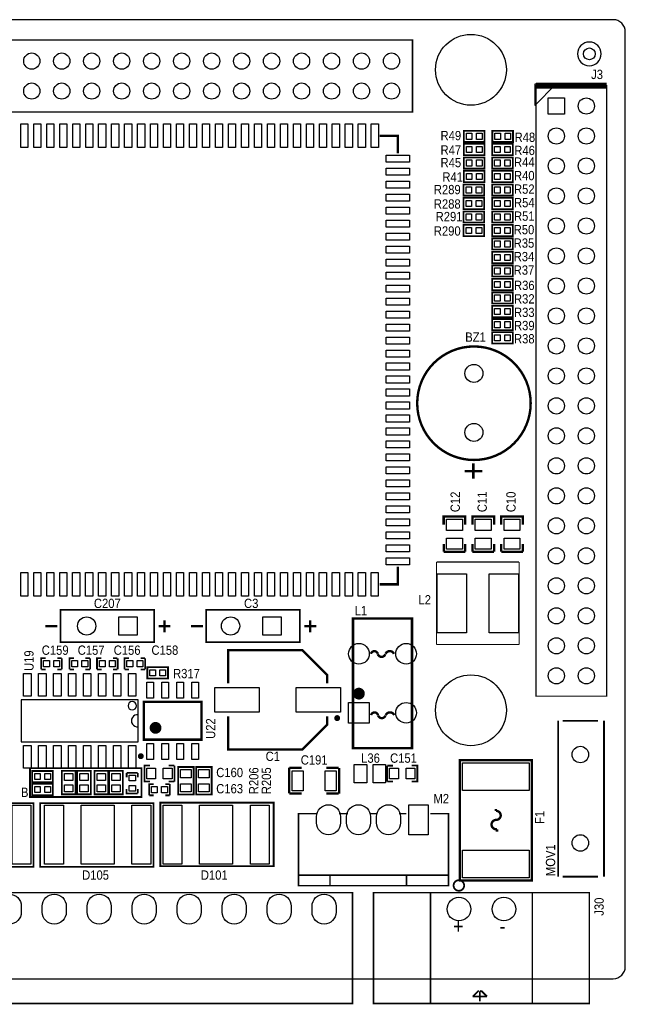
# Model space of a CAD drawing. Extents: x -2 to 286, y -2 to 81.
# Tile 4 of 8: x 71 to 122, y -2 to 81. Entities that reach past the tile are written whole.
import ezdxf
from ezdxf.enums import TextEntityAlignment as Align

# ---------------------------------------------------------------- set-up
doc = ezdxf.new("R2010")
doc.units = 0
doc.header["$MEASUREMENT"] = 0
for name, color, linetype in [('BG_OUTLINE', 6, 'CONTINUOUS'), ('BG_SILKSCREEN_TOP', 7, 'CONTINUOUS'), ('PG_SILKSCREEN_TOP', 7, 'CONTINUOUS'), ('PIN_TOP', 80, 'CONTINUOUS'), ('RD_SILKSCREEN_TOP', 2, 'CONTINUOUS')]:
    doc.layers.add(name, color=color, linetype=linetype)

msp = doc.modelspace()

# ---------------------------------------------------------------- linework, layer by layer
at = {"layer": 'BG_OUTLINE'}
msp.add_lwpolyline([(1.016, 0), (120.904, 0, 0.4142140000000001), (121.92, 1.016), (121.92, 80.21320000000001, 0.4142140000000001), (120.904, 81.2292), (1.016, 81.2292, 0.4142140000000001), (0, 80.21320000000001), (0, 1.016, 0.4142140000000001), (1.016, 0)], format="xyb", dxfattribs=at)
at = {"layer": 'BG_SILKSCREEN_TOP', "const_width": 0.1524}
msp.add_lwpolyline([(79.4004, 17.8308), (71.4756, 17.8308), (71.4756, 15.3924), (80.9244, 15.3924), (80.9244, 17.8308), (79.4004, 17.8308)], dxfattribs=at)
at = {"layer": 'PG_SILKSCREEN_TOP'}
for points, format in [([(62.22999999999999, 73.406, 0.127, 0.127, 0), (62.22999999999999, 79.502, 0.127, 0.127, 0), (103.886, 79.502, 0.127, 0.127, 0), (103.886, 73.406, 0.127, 0.127, 0), (62.22999999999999, 73.406, 0.254, 0.254, 0), (62.22999999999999, 79.502, 0.254, 0.254, 0)], "xyseb"), ([(119.871998, 78.3336, 1), (117.872002, 78.3336, 1), (119.871998, 78.3336)], "xyb"), ([(80.4926, 23.114, 1), (79.7814, 23.114, 1), (80.4926, 23.114)], "xyb"), ([(80.645, 22.352, 1.132781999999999), (80.645, 21.336)], "xyb")]:
    msp.add_lwpolyline(points, format=format, dxfattribs=at)
for points, const_width in [([(114.339878, 75.6539), (120.34012, 75.6539)], 0.508), ([(116.739924, 75.6539), (120.338088, 75.6539), (120.338088, 23.933912), (114.357912, 23.933912), (114.357912, 75.6539), (116.739924, 75.6539)], 0.100076), ([(108.318402, 71.823605), (109.993405, 71.823605), (109.993405, 70.873595), (108.243395, 70.873595), (108.243395, 71.823605), (108.318402, 71.823605)], 0.150012), ([(110.731402, 71.823605), (112.406405, 71.823605), (112.406405, 70.873595), (110.656395, 70.873595), (110.656395, 71.823605), (110.731402, 71.823605)], 0.150012), ([(101.092, 71.3994), (102.6414, 71.3994), (102.6414, 69.9008)], 0.2), ([(108.318402, 70.706005), (109.993405, 70.706005), (109.993405, 69.755995), (108.243395, 69.755995), (108.243395, 70.706005), (108.318402, 70.706005)], 0.150012), ([(110.706002, 70.706005), (112.381005, 70.706005), (112.381005, 69.755995), (110.630995, 69.755995), (110.630995, 70.706005), (110.706002, 70.706005)], 0.150012), ([(108.318402, 69.563005), (109.993405, 69.563005), (109.993405, 68.612995), (108.243395, 68.612995), (108.243395, 69.563005), (108.318402, 69.563005)], 0.150012), ([(110.706002, 69.563005), (112.381005, 69.563005), (112.381005, 68.612995), (110.630995, 68.612995), (110.630995, 69.563005), (110.706002, 69.563005)], 0.150012), ([(108.318402, 68.420005), (109.993405, 68.420005), (109.993405, 67.469995), (108.243395, 67.469995), (108.243395, 68.420005), (108.318402, 68.420005)], 0.150012), ([(110.706002, 68.420005), (112.381005, 68.420005), (112.381005, 67.469995), (110.630995, 67.469995), (110.630995, 68.420005), (110.706002, 68.420005)], 0.150012), ([(108.293002, 67.277005), (109.968005, 67.277005), (109.968005, 66.326995), (108.217995, 66.326995), (108.217995, 67.277005), (108.293002, 67.277005)], 0.150012), ([(110.706002, 67.277005), (112.381005, 67.277005), (112.381005, 66.326995), (110.630995, 66.326995), (110.630995, 67.277005), (110.706002, 67.277005)], 0.150012), ([(108.293002, 66.134005), (109.968005, 66.134005), (109.968005, 65.183995), (108.217995, 65.183995), (108.217995, 66.134005), (108.293002, 66.134005)], 0.150012), ([(110.706002, 66.134005), (112.381005, 66.134005), (112.381005, 65.183995), (110.630995, 65.183995), (110.630995, 66.134005), (110.706002, 66.134005)], 0.150012), ([(108.293002, 64.991005), (109.968005, 64.991005), (109.968005, 64.040995), (108.217995, 64.040995), (108.217995, 64.991005), (108.293002, 64.991005)], 0.150012), ([(110.706002, 64.991005), (112.381005, 64.991005), (112.381005, 64.040995), (110.630995, 64.040995), (110.630995, 64.991005), (110.706002, 64.991005)], 0.150012), ([(108.293002, 63.848005), (109.968005, 63.848005), (109.968005, 62.89799499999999), (108.217995, 62.89799499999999), (108.217995, 63.848005), (108.293002, 63.848005)], 0.150012), ([(110.706002, 63.848005), (112.381005, 63.848005), (112.381005, 62.89799499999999), (110.630995, 62.89799499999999), (110.630995, 63.848005), (110.706002, 63.848005)], 0.150012), ([(110.706002, 62.705005), (112.381005, 62.705005), (112.381005, 61.75499499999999), (110.630995, 61.75499499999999), (110.630995, 62.705005), (110.706002, 62.705005)], 0.150012), ([(110.706002, 61.562005), (112.381005, 61.562005), (112.381005, 60.61199499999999), (110.630995, 60.61199499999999), (110.630995, 61.562005), (110.706002, 61.562005)], 0.150012), ([(110.706002, 60.419005), (112.381005, 60.419005), (112.381005, 59.46899499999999), (110.630995, 59.46899499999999), (110.630995, 60.419005), (110.706002, 60.419005)], 0.150012), ([(110.706002, 59.276005), (112.381005, 59.276005), (112.381005, 58.32599499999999), (110.630995, 58.32599499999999), (110.630995, 59.276005), (110.706002, 59.276005)], 0.150012), ([(110.706002, 58.133005), (112.381005, 58.133005), (112.381005, 57.182995), (110.630995, 57.182995), (110.630995, 58.133005), (110.706002, 58.133005)], 0.150012), ([(110.706002, 56.990005), (112.381005, 56.990005), (112.381005, 56.039995), (110.630995, 56.039995), (110.630995, 56.990005), (110.706002, 56.990005)], 0.150012), ([(110.706002, 55.872405), (112.381005, 55.872405), (112.381005, 54.922395), (110.630995, 54.922395), (110.630995, 55.872405), (110.706002, 55.872405)], 0.150012), ([(110.706002, 54.754805), (112.381005, 54.754805), (112.381005, 53.80479499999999), (110.630995, 53.80479499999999), (110.630995, 54.754805), (110.706002, 54.754805)], 0.150012), ([(109.0422, 42.3418), (109.0422, 43.63719999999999)], 0.2032), ([(108.3056, 42.97679999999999), (109.8042, 42.97679999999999)], 0.2032), ([(108.3564, 38.467792), (108.3564, 39.142797), (106.5276, 39.142797), (106.5276, 38.467792)], 0.2), ([(110.7948, 38.467792), (110.7948, 39.142797), (108.966, 39.142797), (108.966, 38.467792)], 0.2), ([(113.2332, 38.467792), (113.2332, 39.142797), (111.4044, 39.142797), (111.4044, 38.467792)], 0.2), ([(106.531893, 36.830889), (106.531893, 36.155909)], 0.2), ([(108.360693, 36.155909), (108.360693, 36.830889)], 0.2), ([(108.970293, 36.830889), (108.970293, 36.155909)], 0.2), ([(110.799093, 36.155909), (110.799093, 36.830889)], 0.2), ([(111.408693, 36.830889), (111.408693, 36.155909)], 0.2), ([(113.237493, 36.155909), (113.237493, 36.830889)], 0.2), ([(106.531893, 36.155909), (108.360693, 36.155909)], 0.2), ([(108.970293, 36.155909), (110.799093, 36.155909)], 0.2), ([(111.408693, 36.155909), (113.237493, 36.155909)], 0.2), ([(105.923105, 35.30089500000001), (105.923105, 28.300705)], 0.100101), ([(112.923295, 35.30089500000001), (105.923105, 35.30089500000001)], 0.100101), ([(112.923295, 28.300705), (112.923295, 35.30089500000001)], 0.100101), ([(102.6414, 34.8996), (102.6414, 33.401), (101.1174, 33.401)], 0.2), ([(76.3524, 31.242), (74.0664, 31.242), (74.0664, 28.4988), (81.9912, 28.4988), (81.9912, 31.242), (76.3524, 31.242)], 0.1524), ([(88.6968, 31.242), (86.4108, 31.242), (86.4108, 28.4988), (94.33559999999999, 28.4988), (94.33559999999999, 31.242), (88.6968, 31.242)], 0.1524), ([(82.8818, 30.346599), (82.8818, 29.346601)], 0.2), ([(95.2262, 30.346599), (95.2262, 29.346601)], 0.2), ([(103.845995, 19.519011), (103.845995, 30.518989), (98.846005, 30.518989), (98.846005, 19.519011), (103.845995, 19.519011)], 0.2), ([(73.780599, 29.8466), (72.780601, 29.8466)], 0.2), ([(83.381799, 29.8466), (82.381801, 29.8466)], 0.2), ([(86.12499900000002, 29.8466), (85.125001, 29.8466)], 0.2), ([(95.726199, 29.8466), (94.726201, 29.8466)], 0.2), ([(88.256008, 25.021997), (88.256008, 27.821992), (94.557012, 27.821992), (96.644003, 25.735001), (96.644003, 25.021997)], 0.2), ([(105.923105, 28.300705), (112.923295, 28.300705)], 0.100101), ([(72.429395, 26.194995), (72.429395, 27.145005), (72.80440099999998, 27.145005)], 0.150012), ([(73.79050500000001, 27.143405), (74.165511, 27.143405)], 0.150012), ([(74.179405, 26.194995), (74.179405, 27.145005)], 0.150012), ([(74.81699499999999, 26.194995), (74.81699499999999, 27.145005), (75.192001, 27.145005)], 0.150012), ([(76.178105, 27.143405), (76.553111, 27.143405)], 0.150012), ([(76.56700500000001, 26.194995), (76.56700500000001, 27.145005)], 0.150012), ([(77.153795, 26.194995), (77.153795, 27.145005), (77.528801, 27.145005)], 0.150012), ([(78.514905, 27.143405), (78.889911, 27.143405)], 0.150012), ([(78.903805, 26.194995), (78.903805, 27.145005)], 0.150012), ([(79.490595, 26.194995), (79.490595, 27.145005), (79.865601, 27.145005)], 0.150012), ([(80.85170500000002, 27.143405), (81.226711, 27.143405)], 0.150012), ([(81.240605, 26.194995), (81.240605, 27.145005)], 0.150012), ([(72.440495, 26.193394), (72.815501, 26.193394)], 0.150012), ([(73.79050500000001, 26.193394), (74.165511, 26.193394)], 0.150012), ([(74.82809499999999, 26.193394), (75.203101, 26.193394)], 0.150012), ([(76.178105, 26.193394), (76.553111, 26.193394)], 0.150012), ([(77.164895, 26.193394), (77.539901, 26.193394)], 0.150012), ([(78.514905, 26.193394), (78.889911, 26.193394)], 0.150012), ([(79.501695, 26.193394), (79.876701, 26.193394)], 0.150012), ([(80.85170500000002, 26.193394), (81.226711, 26.193394)], 0.150012), ([(83.095998, 25.432995), (81.42099499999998, 25.432995), (81.42099499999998, 26.383005), (83.171005, 26.383005), (83.171005, 25.432995), (83.095998, 25.432995)], 0.150012), ([(86.01600799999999, 20.244003), (81.115992, 20.244003), (81.115992, 23.443997), (86.01600799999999, 23.443997), (86.01600799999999, 20.244003)], 0.2), ([(88.256008, 22.222003), (88.256008, 19.422008), (94.557012, 19.422008), (96.644003, 21.508999), (96.644003, 22.222003)], 0.2), ([(116.229003, 21.840012), (116.229003, 8.639988)], 0.150012), ([(119.609997, 21.840012), (116.610003, 21.840012)], 0.150012), ([(120.117997, 8.639988), (120.117997, 21.840012)], 0.150012), ([(113.99774, 8.31088), (107.89666, 8.31088), (107.89666, 18.51152), (113.99774, 18.51152), (113.99774, 8.31088)], 0.20066), ([(71.74240199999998, 17.594605), (73.417405, 17.594605), (73.417405, 16.644595), (71.667395, 16.644595), (71.667395, 17.594605), (71.74240199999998, 17.594605)], 0.150012), ([(75.327205, 17.536592), (75.327205, 15.611602), (74.177195, 15.611602), (74.177195, 17.611598), (75.327205, 17.611598), (75.327205, 17.286605)], 0.150012), ([(76.62260500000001, 17.536592), (76.62260500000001, 15.611602), (75.472595, 15.611602), (75.472595, 17.611598), (76.62260500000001, 17.611598), (76.62260500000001, 17.286605)], 0.150012), ([(78.095805, 17.536592), (78.095805, 15.611602), (76.94579499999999, 15.611602), (76.94579499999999, 17.611598), (78.095805, 17.611598), (78.095805, 17.286605)], 0.150012), ([(79.340405, 17.536592), (79.340405, 15.611602), (78.190395, 15.611602), (78.190395, 17.611598), (79.340405, 17.611598), (79.340405, 17.286605)], 0.150012), ([(81.648402, 18.048605), (81.173396, 18.048605), (81.173396, 16.698595), (81.648402, 16.698595)], 0.150012), ([(83.708392, 18.053304), (83.23341199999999, 18.053304)], 0.150012), ([(83.723404, 18.048605), (83.723404, 16.698595)], 0.150012), ([(85.344, 17.8054), (85.344, 15.5956), (84.02320000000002, 15.5956), (84.02320000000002, 17.9324), (85.344, 17.9324), (85.344, 17.8054)], 0.150012), ([(86.868, 17.8054), (86.868, 15.5956), (85.5472, 15.5956), (85.5472, 17.9324), (86.868, 17.9324), (86.868, 17.8054)], 0.150012), ([(93.43709999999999, 17.869002), (93.43709999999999, 15.684602)], 0.2), ([(94.50349399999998, 17.869002), (93.462094, 17.869002)], 0.2), ([(97.6376, 17.8562), (96.5962, 17.8562)], 0.2), ([(97.66300000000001, 15.6718), (97.66300000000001, 17.8562)], 0.2), ([(101.747396, 16.698595), (101.747396, 18.048605)], 0.150012), ([(102.237388, 18.043906), (101.762408, 18.043906)], 0.150012), ([(103.822398, 16.698595), (104.297404, 16.698595), (104.297404, 18.048605), (103.822398, 18.048605)], 0.150012), ([(80.61200500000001, 17.435805), (79.66199499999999, 17.435805)], 0.150012), ([(79.663595, 17.046905), (79.663595, 17.421911)], 0.150012), ([(80.613606, 17.046905), (80.613606, 17.421911)], 0.150012), ([(83.23341199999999, 16.703294), (83.708392, 16.703294)], 0.150012), ([(101.762408, 16.693896), (102.237388, 16.693896)], 0.150012), ([(71.74240199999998, 16.502405), (73.417405, 16.502405), (73.417405, 15.552395), (71.667395, 15.552395), (71.667395, 16.502405), (71.74240199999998, 16.502405)], 0.150012), ([(80.61200500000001, 15.685795), (79.66199499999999, 15.685795), (79.66199499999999, 16.060801)], 0.150012), ([(80.613606, 15.696895), (80.613606, 16.071901)], 0.150012), ([(81.57339499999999, 15.526995), (81.57339499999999, 16.477005), (81.948401, 16.477005)], 0.150012), ([(82.934505, 16.475405), (83.309511, 16.475405)], 0.150012), ([(83.323405, 15.526995), (83.323405, 16.477005)], 0.150012), ([(81.58449499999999, 15.525394), (81.959501, 15.525394)], 0.150012), ([(82.934505, 15.525394), (83.309511, 15.525394)], 0.150012), ([(93.462094, 15.684602), (94.50349399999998, 15.684602)], 0.2), ([(96.5962, 15.6718), (97.6376, 15.6718)], 0.2), ([(62.1792, 9.4742), (71.7804, 9.4742), (71.7804, 14.859), (62.1792, 14.859), (62.1792, 9.4742)], 0.150089), ([(72.3392, 9.4742), (81.9404, 9.4742), (81.9404, 14.859), (72.3392, 14.859), (72.3392, 9.4742)], 0.150089), ([(92.1258, 14.9098), (82.5246, 14.9098), (82.5246, 9.525), (92.1258, 9.525), (92.1258, 14.9098)], 0.150089), ([(105.41, 13.97), (106.934, 13.97), (106.934, 7.873999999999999), (94.234, 7.873999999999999), (94.234, 13.97), (95.758, 13.97)], 0.127), ([(97.66300000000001, 13.97), (98.42500000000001, 13.97)], 0.127), ([(100.33, 13.97), (100.838, 13.97)], 0.127), ([(102.743, 13.97), (103.378, 13.97)], 0.127), ([(94.234, 8.762999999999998), (106.934, 8.762999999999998)], 0.127), ([(96.90100000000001, 7.873999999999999), (96.90100000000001, 8.762999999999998)], 0.127), ([(103.378, 7.873999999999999), (103.378, 8.762999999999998)], 0.127), ([(116.610003, 8.639988), (119.609997, 8.639988)], 0.150012), ([(52.07, 7.289799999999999), (52.07, -2.1082), (98.80600000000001, -2.1082), (98.80600000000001, 7.289799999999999), (52.07, 7.289799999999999)], 0.127), ([(100.584, -2.1082), (100.584, 7.289799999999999), (118.872, 7.289799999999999), (118.872, -2.1082), (100.584, -2.1082)], 0.127), ([(105.41, 7.289799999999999), (105.41, -2.1082)], 0.127), ([(114.046, 7.289799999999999), (114.046, -2.1082)], 0.127), ([(109.496098, -1.013206), (108.995997, -1.513103)], 0.150089), ([(108.995997, -1.513103), (110.196097, -1.513103)], 0.150089), ([(109.695996, -1.013206), (109.595895, -1.113307)], 0.150089), ([(109.595895, -1.113307), (109.595895, -1.913102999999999)], 0.150089), ([(110.196097, -1.513103), (109.695996, -1.013206)], 0.150089)]:
    msp.add_lwpolyline(points, dxfattribs=dict(at, const_width=const_width))
msp.add_lwpolyline([(114.240056, 73.95591), (116.038122, 75.753976), (114.240056, 75.753976)], close=True, dxfattribs=at)
for points, const_width in [([(113.900788, 48.7426, 1), (104.285212, 48.7426, 1), (113.900788, 48.7426)], 0.2032), ([(100.36269, 27.515109, -0.772582), (100.94689, 27.515109)], 0.2), ([(100.94689, 27.489709, 0.729965), (101.58189, 27.489709)], 0.2), ([(101.60729, 27.515109, -0.652226), (102.31849, 27.515109)], 0.2), ([(99.596016, 24.143995, 1.000018), (99.09599200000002, 24.143995, 0.9999819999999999), (99.596016, 24.143995)], 0.499999), ([(100.3808, 22.3266, -0.7725970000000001), (100.965, 22.3266)], 0.2), ([(101.6254, 22.3266, -0.6522359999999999), (102.3366, 22.3266)], 0.2), ([(82.36600200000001, 21.244001, 0.999995), (81.866003, 21.244001, 1.000005), (82.36600200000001, 21.244001)], 0.499999), ([(97.630996, 22.07199, 0.9999749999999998), (97.38100899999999, 22.072016, 1.000024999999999), (97.630996, 22.07199)], 0.250012), ([(100.965, 22.3012, 0.729952), (101.6, 22.3012)], 0.2), ([(80.990999, 18.844006, 0.999952), (80.74101199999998, 18.844006, 1.000048), (80.990999, 18.844006)], 0.250012), ([(110.96244, 13.45184, 1.073868), (110.9472, 14.2113), (110.9472, 14.36116)], 0.20066), ([(110.9853, 13.4493, 1.090369), (111.04626, 12.6619), (111.04626, 12.46124)], 0.20066), ([(108.262903, 7.892796, 1.000008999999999), (107.369102, 7.892796, 0.9999909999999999), (108.262903, 7.892796)], 0.150089)]:
    msp.add_lwpolyline(points, format="xyb", dxfattribs=dict(at, const_width=const_width))
msp.add_lwpolyline([(80.645, 23.622), (70.739, 23.622), (70.739, 20.066), (80.645, 20.066), (80.645, 23.622)], dxfattribs=at)
at = {"layer": 'PIN_TOP'}
for points in [[(115.3922, 73.2282), (115.3922, 74.5998), (116.7638, 74.5998), (116.7638, 73.2282)], [(70.69409300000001, 70.401002), (70.69409300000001, 72.400998), (71.294092, 72.400998), (71.294092, 70.401002)], [(71.794091, 70.401002), (71.794091, 72.400998), (72.394089, 72.400998), (72.394089, 70.401002)], [(72.894088, 70.401002), (72.894088, 72.400998), (73.494087, 72.400998), (73.494087, 70.401002)], [(73.994112, 70.401002), (73.994112, 72.400998), (74.59411, 72.400998), (74.59411, 70.401002)], [(75.094109, 70.401002), (75.094109, 72.400998), (75.69410799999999, 72.400998), (75.69410799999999, 70.401002)], [(76.19410699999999, 70.401002), (76.19410699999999, 72.400998), (76.794106, 72.400998), (76.794106, 70.401002)], [(77.294105, 70.401002), (77.294105, 72.400998), (77.894104, 72.400998), (77.894104, 70.401002)], [(78.394103, 70.401002), (78.394103, 72.400998), (78.994102, 72.400998), (78.994102, 70.401002)], [(79.494101, 70.401002), (79.494101, 72.400998), (80.09409899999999, 72.400998), (80.09409899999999, 70.401002)], [(80.594098, 70.401002), (80.594098, 72.400998), (81.194097, 72.400998), (81.194097, 70.401002)], [(81.69409599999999, 70.401002), (81.69409599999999, 72.400998), (82.294095, 72.400998), (82.294095, 70.401002)], [(82.794094, 70.401002), (82.794094, 72.400998), (83.39409299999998, 72.400998), (83.39409299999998, 70.401002)], [(83.89409200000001, 70.401002), (83.89409200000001, 72.400998), (84.494091, 72.400998), (84.494091, 70.401002)], [(84.99408999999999, 70.401002), (84.99408999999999, 72.400998), (85.59408799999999, 72.400998), (85.59408799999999, 70.401002)], [(86.09411300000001, 70.401002), (86.09411300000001, 72.400998), (86.694112, 72.400998), (86.694112, 70.401002)], [(87.194111, 70.401002), (87.194111, 72.400998), (87.794109, 72.400998), (87.794109, 70.401002)], [(88.294108, 70.401002), (88.294108, 72.400998), (88.89410699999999, 72.400998), (88.89410699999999, 70.401002)], [(89.394106, 70.401002), (89.394106, 72.400998), (89.994105, 72.400998), (89.994105, 70.401002)], [(90.49410400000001, 70.401002), (90.49410400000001, 72.400998), (91.094103, 72.400998), (91.094103, 70.401002)], [(91.594102, 70.401002), (91.594102, 72.400998), (92.194101, 72.400998), (92.194101, 70.401002)], [(92.6941, 70.401002), (92.6941, 72.400998), (93.29409799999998, 72.400998), (93.29409799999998, 70.401002)], [(93.794097, 70.401002), (93.794097, 72.400998), (94.39409599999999, 72.400998), (94.39409599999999, 70.401002)], [(94.89409499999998, 70.401002), (94.89409499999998, 72.400998), (95.494094, 72.400998), (95.494094, 70.401002)], [(95.994093, 70.401002), (95.994093, 72.400998), (96.594092, 72.400998), (96.594092, 70.401002)], [(97.09409100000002, 70.401002), (97.09409100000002, 72.400998), (97.69409000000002, 72.400998), (97.69409000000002, 70.401002)], [(98.194089, 70.401002), (98.194089, 72.400998), (98.794087, 72.400998), (98.794087, 70.401002)], [(99.294112, 70.401002), (99.294112, 72.400998), (99.894111, 72.400998), (99.894111, 70.401002)], [(100.39411, 70.401002), (100.39411, 72.400998), (100.994108, 72.400998), (100.994108, 70.401002)], [(108.923404, 71.08860599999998), (108.453403, 71.08860599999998), (108.453403, 71.608594), (108.923404, 71.608594)], [(109.783397, 71.08860599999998), (109.313396, 71.08860599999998), (109.313396, 71.608594), (109.783397, 71.608594)], [(111.336404, 71.08860599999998), (110.866403, 71.08860599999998), (110.866403, 71.608594), (111.336404, 71.608594)], [(112.196397, 71.08860599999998), (111.726396, 71.08860599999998), (111.726396, 71.608594), (112.196397, 71.608594)], [(108.923404, 69.971006), (108.453403, 69.971006), (108.453403, 70.490994), (108.923404, 70.490994)], [(109.783397, 69.971006), (109.313396, 69.971006), (109.313396, 70.490994), (109.783397, 70.490994)], [(111.311004, 69.971006), (110.841003, 69.971006), (110.841003, 70.490994), (111.311004, 70.490994)], [(112.170997, 69.971006), (111.700996, 69.971006), (111.700996, 70.490994), (112.170997, 70.490994)], [(103.642998, 69.1499), (101.643002, 69.1499), (101.643002, 69.749899), (103.642998, 69.749899)], [(108.923404, 68.828006), (108.453403, 68.828006), (108.453403, 69.347994), (108.923404, 69.347994)], [(109.783397, 68.828006), (109.313396, 68.828006), (109.313396, 69.347994), (109.783397, 69.347994)], [(111.311004, 68.828006), (110.841003, 68.828006), (110.841003, 69.347994), (111.311004, 69.347994)], [(112.170997, 68.828006), (111.700996, 68.828006), (111.700996, 69.347994), (112.170997, 69.347994)], [(103.642998, 68.049902), (101.643002, 68.049902), (101.643002, 68.64990099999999), (103.642998, 68.64990099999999)], [(108.923404, 67.685006), (108.453403, 67.685006), (108.453403, 68.204994), (108.923404, 68.204994)], [(109.783397, 67.685006), (109.313396, 67.685006), (109.313396, 68.204994), (109.783397, 68.204994)], [(111.311004, 67.685006), (110.841003, 67.685006), (110.841003, 68.204994), (111.311004, 68.204994)], [(112.170997, 67.685006), (111.700996, 67.685006), (111.700996, 68.204994), (112.170997, 68.204994)], [(103.642998, 66.949904), (101.643002, 66.949904), (101.643002, 67.549903), (103.642998, 67.549903)], [(108.898004, 66.542006), (108.428003, 66.542006), (108.428003, 67.061994), (108.898004, 67.061994)], [(109.757997, 66.542006), (109.287996, 66.542006), (109.287996, 67.061994), (109.757997, 67.061994)], [(111.311004, 66.542006), (110.841003, 66.542006), (110.841003, 67.061994), (111.311004, 67.061994)], [(112.170997, 66.542006), (111.700996, 66.542006), (111.700996, 67.061994), (112.170997, 67.061994)], [(103.642998, 65.849906), (101.643002, 65.849906), (101.643002, 66.449905), (103.642998, 66.449905)], [(108.898004, 65.399006), (108.428003, 65.399006), (108.428003, 65.91899399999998), (108.898004, 65.91899399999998)], [(109.757997, 65.399006), (109.287996, 65.399006), (109.287996, 65.91899399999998), (109.757997, 65.91899399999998)], [(111.311004, 65.399006), (110.841003, 65.399006), (110.841003, 65.91899399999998), (111.311004, 65.91899399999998)], [(112.170997, 65.399006), (111.700996, 65.399006), (111.700996, 65.91899399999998), (112.170997, 65.91899399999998)], [(103.642998, 64.749909), (101.643002, 64.749909), (101.643002, 65.349907), (103.642998, 65.349907)], [(103.642998, 63.649911), (101.643002, 63.649911), (101.643002, 64.24991), (103.642998, 64.24991)], [(108.898004, 64.256006), (108.428003, 64.256006), (108.428003, 64.77599399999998), (108.898004, 64.77599399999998)], [(109.757997, 64.256006), (109.287996, 64.256006), (109.287996, 64.77599399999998), (109.757997, 64.77599399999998)], [(111.311004, 64.256006), (110.841003, 64.256006), (110.841003, 64.77599399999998), (111.311004, 64.77599399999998)], [(112.170997, 64.256006), (111.700996, 64.256006), (111.700996, 64.77599399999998), (112.170997, 64.77599399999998)], [(108.898004, 63.113006), (108.428003, 63.113006), (108.428003, 63.63299399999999), (108.898004, 63.63299399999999)], [(109.757997, 63.113006), (109.287996, 63.113006), (109.287996, 63.63299399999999), (109.757997, 63.63299399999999)], [(111.311004, 63.113006), (110.841003, 63.113006), (110.841003, 63.63299399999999), (111.311004, 63.63299399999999)], [(112.170997, 63.113006), (111.700996, 63.113006), (111.700996, 63.63299399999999), (112.170997, 63.63299399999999)], [(103.642998, 62.549913), (101.643002, 62.549913), (101.643002, 63.149912), (103.642998, 63.149912)], [(103.642998, 61.44989), (101.643002, 61.44989), (101.643002, 62.049889), (103.642998, 62.049889)], [(111.311004, 61.970006), (110.841003, 61.970006), (110.841003, 62.48999399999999), (111.311004, 62.48999399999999)], [(112.170997, 61.970006), (111.700996, 61.970006), (111.700996, 62.48999399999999), (112.170997, 62.48999399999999)], [(103.642998, 60.349892), (101.643002, 60.349892), (101.643002, 60.949891), (103.642998, 60.949891)], [(111.311004, 60.827006), (110.841003, 60.827006), (110.841003, 61.34699399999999), (111.311004, 61.34699399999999)], [(112.170997, 60.827006), (111.700996, 60.827006), (111.700996, 61.34699399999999), (112.170997, 61.34699399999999)], [(111.311004, 59.684006), (110.841003, 59.684006), (110.841003, 60.20399399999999), (111.311004, 60.20399399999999)], [(112.170997, 59.684006), (111.700996, 59.684006), (111.700996, 60.20399399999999), (112.170997, 60.20399399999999)], [(103.642998, 59.249894), (101.643002, 59.249894), (101.643002, 59.84989300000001), (103.642998, 59.84989300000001)], [(103.642998, 58.149896), (101.643002, 58.149896), (101.643002, 58.74989499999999), (103.642998, 58.74989499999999)], [(111.311004, 58.541006), (110.841003, 58.541006), (110.841003, 59.06099399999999), (111.311004, 59.06099399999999)], [(112.170997, 58.541006), (111.700996, 58.541006), (111.700996, 59.06099399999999), (112.170997, 59.06099399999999)], [(103.642998, 57.049899), (101.643002, 57.049899), (101.643002, 57.649897), (103.642998, 57.649897)], [(111.311004, 57.398006), (110.841003, 57.398006), (110.841003, 57.91799399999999), (111.311004, 57.91799399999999)], [(112.170997, 57.398006), (111.700996, 57.398006), (111.700996, 57.91799399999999), (112.170997, 57.91799399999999)], [(111.311004, 56.25500600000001), (110.841003, 56.25500600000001), (110.841003, 56.77499399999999), (111.311004, 56.77499399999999)], [(112.170997, 56.25500600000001), (111.700996, 56.25500600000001), (111.700996, 56.77499399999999), (112.170997, 56.77499399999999)], [(103.642998, 55.949901), (101.643002, 55.949901), (101.643002, 56.5499), (103.642998, 56.5499)], [(103.642998, 54.849903), (101.643002, 54.849903), (101.643002, 55.449902), (103.642998, 55.449902)], [(111.311004, 55.13740600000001), (110.841003, 55.13740600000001), (110.841003, 55.657394), (111.311004, 55.657394)], [(112.170997, 55.13740600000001), (111.700996, 55.13740600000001), (111.700996, 55.657394), (112.170997, 55.657394)], [(103.642998, 53.749905), (101.643002, 53.749905), (101.643002, 54.349904), (103.642998, 54.349904)], [(111.311004, 54.019806), (110.841003, 54.019806), (110.841003, 54.53979399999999), (111.311004, 54.53979399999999)], [(112.170997, 54.019806), (111.700996, 54.019806), (111.700996, 54.53979399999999), (112.170997, 54.53979399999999)], [(103.642998, 52.64990699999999), (101.643002, 52.64990699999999), (101.643002, 53.249906), (103.642998, 53.249906)], [(103.642998, 51.54990999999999), (101.643002, 51.54990999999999), (101.643002, 52.149908), (103.642998, 52.149908)], [(103.642998, 50.449912), (101.643002, 50.449912), (101.643002, 51.049911), (103.642998, 51.049911)], [(103.642998, 49.349889), (101.643002, 49.349889), (101.643002, 49.949887), (103.642998, 49.949887)], [(103.642998, 48.24989099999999), (101.643002, 48.24989099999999), (101.643002, 48.84989), (103.642998, 48.84989)], [(103.642998, 47.149893), (101.643002, 47.149893), (101.643002, 47.74989199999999), (103.642998, 47.74989199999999)], [(103.642998, 46.049895), (101.643002, 46.049895), (101.643002, 46.649894), (103.642998, 46.649894)], [(103.642998, 44.949897), (101.643002, 44.949897), (101.643002, 45.549896), (103.642998, 45.549896)], [(103.642998, 43.8499), (101.643002, 43.8499), (101.643002, 44.449898), (103.642998, 44.449898)], [(103.642998, 42.749902), (101.643002, 42.749902), (101.643002, 43.349901), (103.642998, 43.349901)], [(103.642998, 41.64990399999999), (101.643002, 41.64990399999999), (101.643002, 42.249903), (103.642998, 42.249903)], [(103.642998, 40.549906), (101.643002, 40.549906), (101.643002, 41.149905), (103.642998, 41.149905)], [(103.642998, 39.449908), (101.643002, 39.449908), (101.643002, 40.04990699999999), (103.642998, 40.04990699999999)], [(103.642998, 38.349911), (101.643002, 38.349911), (101.643002, 38.94990900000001), (103.642998, 38.94990900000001)], [(106.766995, 37.967793), (106.766995, 38.917804), (108.117005, 38.917804), (108.117005, 37.967793)], [(109.205395, 37.967793), (109.205395, 38.917804), (110.555405, 38.917804), (110.555405, 37.967793)], [(111.643795, 37.967793), (111.643795, 38.917804), (112.993805, 38.917804), (112.993805, 37.967793)], [(103.642998, 37.249913), (101.643002, 37.249913), (101.643002, 37.849912), (103.642998, 37.849912)], [(103.642998, 36.14989), (101.643002, 36.14989), (101.643002, 36.749888), (103.642998, 36.749888)], [(106.766995, 36.36779600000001), (106.766995, 37.317807), (108.117005, 37.317807), (108.117005, 36.36779600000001)], [(109.205395, 36.36779600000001), (109.205395, 37.317807), (110.555405, 37.317807), (110.555405, 36.36779600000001)], [(111.643795, 36.36779600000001), (111.643795, 37.317807), (112.993805, 37.317807), (112.993805, 36.36779600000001)], [(103.642998, 35.049892), (101.643002, 35.049892), (101.643002, 35.649891), (103.642998, 35.649891)], [(70.691908, 32.401002), (70.691908, 34.400998), (71.291907, 34.400998), (71.291907, 32.401002)], [(71.79190600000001, 32.401002), (71.79190600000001, 34.400998), (72.39190500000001, 34.400998), (72.39190500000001, 32.401002)], [(72.891904, 32.401002), (72.891904, 34.400998), (73.491903, 34.400998), (73.491903, 32.401002)], [(73.991902, 32.401002), (73.991902, 34.400998), (74.591901, 34.400998), (74.591901, 32.401002)], [(75.0919, 32.401002), (75.0919, 34.400998), (75.691898, 34.400998), (75.691898, 32.401002)], [(76.19189699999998, 32.401002), (76.19189699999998, 34.400998), (76.791896, 34.400998), (76.791896, 32.401002)], [(77.291895, 32.401002), (77.291895, 34.400998), (77.891894, 34.400998), (77.891894, 32.401002)], [(78.39189300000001, 32.401002), (78.39189300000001, 34.400998), (78.991892, 34.400998), (78.991892, 32.401002)], [(79.49189100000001, 32.401002), (79.49189100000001, 34.400998), (80.09189, 34.400998), (80.09189, 32.401002)], [(80.591889, 32.401002), (80.591889, 34.400998), (81.191887, 34.400998), (81.191887, 32.401002)], [(81.691912, 32.401002), (81.691912, 34.400998), (82.29191099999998, 34.400998), (82.29191099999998, 32.401002)], [(82.79191, 32.401002), (82.79191, 34.400998), (83.391908, 34.400998), (83.391908, 32.401002)], [(83.89190699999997, 32.401002), (83.89190699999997, 34.400998), (84.49190599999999, 34.400998), (84.49190599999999, 32.401002)], [(84.991905, 32.401002), (84.991905, 34.400998), (85.591904, 34.400998), (85.591904, 32.401002)], [(86.09190299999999, 32.401002), (86.09190299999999, 34.400998), (86.691902, 34.400998), (86.691902, 32.401002)], [(87.191901, 32.401002), (87.191901, 34.400998), (87.79189999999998, 34.400998), (87.79189999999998, 32.401002)], [(88.29189900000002, 32.401002), (88.29189900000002, 34.400998), (88.89189700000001, 34.400998), (88.89189700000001, 32.401002)], [(89.391896, 32.401002), (89.391896, 34.400998), (89.99189499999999, 34.400998), (89.99189499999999, 32.401002)], [(90.49189399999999, 32.401002), (90.49189399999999, 34.400998), (91.091893, 34.400998), (91.091893, 32.401002)], [(91.591892, 32.401002), (91.591892, 34.400998), (92.19189099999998, 34.400998), (92.19189099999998, 32.401002)], [(92.69189, 32.401002), (92.69189, 34.400998), (93.291889, 34.400998), (93.291889, 32.401002)], [(93.791913, 32.401002), (93.791913, 34.400998), (94.391912, 34.400998), (94.391912, 32.401002)], [(94.891911, 32.401002), (94.891911, 34.400998), (95.49191, 34.400998), (95.49191, 32.401002)], [(95.99190899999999, 32.401002), (95.99190899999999, 34.400998), (96.59190699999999, 34.400998), (96.59190699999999, 32.401002)], [(97.09190600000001, 32.401002), (97.09190600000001, 34.400998), (97.691905, 34.400998), (97.691905, 32.401002)], [(98.19190400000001, 32.401002), (98.19190400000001, 34.400998), (98.791903, 34.400998), (98.791903, 32.401002)], [(99.291902, 32.401002), (99.291902, 34.400998), (99.891901, 34.400998), (99.891901, 32.401002)], [(100.3919, 32.401002), (100.3919, 34.400998), (100.991899, 34.400998), (100.991899, 32.401002)], [(108.473253, 29.300805), (105.973359, 29.300805), (105.973359, 34.300795), (108.473253, 34.300795)], [(112.873041, 29.300805), (110.373147, 29.300805), (110.373147, 34.300795), (112.873041, 34.300795)], [(80.55381399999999, 30.645405), (80.55381399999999, 29.095395), (79.003804, 29.095395), (79.003804, 30.645405)], [(92.745814, 30.645405), (92.745814, 29.095395), (91.19580400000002, 29.095395), (91.19580400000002, 30.645405)], [(73.119399, 26.399998), (72.62940799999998, 26.399998), (72.62940799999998, 26.940002), (73.119399, 26.940002)], [(73.979392, 26.399998), (73.489401, 26.399998), (73.489401, 26.940002), (73.979392, 26.940002)], [(75.506999, 26.399998), (75.01700799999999, 26.399998), (75.01700799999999, 26.940002), (75.506999, 26.940002)], [(76.36699200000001, 26.399998), (75.877001, 26.399998), (75.877001, 26.940002), (76.36699200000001, 26.940002)], [(77.843799, 26.399998), (77.353808, 26.399998), (77.353808, 26.940002), (77.843799, 26.940002)], [(78.703792, 26.399998), (78.213801, 26.399998), (78.213801, 26.940002), (78.703792, 26.940002)], [(80.180599, 26.399998), (79.690608, 26.399998), (79.690608, 26.940002), (80.180599, 26.940002)], [(81.040592, 26.399998), (80.550601, 26.399998), (80.550601, 26.940002), (81.040592, 26.940002)], [(81.631003, 26.167994), (82.10100399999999, 26.167994), (82.10100399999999, 25.648006), (81.631003, 25.648006)], [(82.490996, 26.167994), (82.96099699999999, 26.167994), (82.96099699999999, 25.648006), (82.490996, 25.648006)], [(71.5645, 25.8445), (71.5645, 23.9395), (70.9295, 23.9395), (70.9295, 25.8445)], [(72.8345, 25.8445), (72.8345, 23.9395), (72.1995, 23.9395), (72.1995, 25.8445)], [(74.1045, 25.8445), (74.1045, 23.9395), (73.4695, 23.9395), (73.4695, 25.8445)], [(75.37449999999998, 25.8445), (75.37449999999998, 23.9395), (74.7395, 23.9395), (74.7395, 25.8445)], [(76.6445, 25.8445), (76.6445, 23.9395), (76.0095, 23.9395), (76.0095, 25.8445)], [(77.9145, 25.8445), (77.9145, 23.9395), (77.27949999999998, 23.9395), (77.27949999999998, 25.8445)], [(79.18449999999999, 25.8445), (79.18449999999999, 23.9395), (78.5495, 23.9395), (78.5495, 25.8445)], [(80.4545, 25.8445), (80.4545, 23.9395), (79.8195, 23.9395), (79.8195, 25.8445)], [(81.936006, 23.76899), (81.385994, 23.76899), (81.385994, 25.119), (81.936006, 25.119)], [(83.206006, 23.76899), (82.65599399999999, 23.76899), (82.65599399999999, 25.119), (83.206006, 25.119)], [(84.47600600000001, 23.76899), (83.92599399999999, 23.76899), (83.92599399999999, 25.119), (84.47600600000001, 25.119)], [(85.74600600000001, 23.76899), (85.195994, 23.76899), (85.195994, 25.119), (85.74600600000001, 25.119)], [(90.880997, 24.671998), (90.880997, 22.572002), (87.130992, 22.572002), (87.130992, 24.671998)], [(97.781008, 24.671998), (97.781008, 22.572002), (94.031003, 22.572002), (94.031003, 24.671998)], [(100.221009, 21.644), (98.470999, 21.644), (98.470999, 23.39401), (100.221009, 23.39401)], [(71.5645, 19.7485), (71.5645, 17.8435), (70.9295, 17.8435), (70.9295, 19.7485)], [(72.8345, 19.7485), (72.8345, 17.8435), (72.1995, 17.8435), (72.1995, 19.7485)], [(74.1045, 19.7485), (74.1045, 17.8435), (73.4695, 17.8435), (73.4695, 19.7485)], [(75.37449999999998, 19.7485), (75.37449999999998, 17.8435), (74.7395, 17.8435), (74.7395, 19.7485)], [(76.6445, 19.7485), (76.6445, 17.8435), (76.0095, 17.8435), (76.0095, 19.7485)], [(77.9145, 19.7485), (77.9145, 17.8435), (77.27949999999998, 17.8435), (77.27949999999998, 19.7485)], [(79.18449999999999, 19.7485), (79.18449999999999, 17.8435), (78.5495, 17.8435), (78.5495, 19.7485)], [(80.4545, 19.7485), (80.4545, 17.8435), (79.8195, 17.8435), (79.8195, 19.7485)], [(81.936006, 18.569), (81.385994, 18.569), (81.385994, 19.91901), (81.936006, 19.91901)], [(83.206006, 18.569), (82.65599399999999, 18.569), (82.65599399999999, 19.91901), (83.206006, 19.91901)], [(84.47600600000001, 18.569), (83.92599399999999, 18.569), (83.92599399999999, 19.91901), (84.47600600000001, 19.91901)], [(85.74600600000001, 18.569), (85.195994, 18.569), (85.195994, 19.91901), (85.74600600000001, 19.91901)], [(82.123407, 16.923601), (81.373396, 16.923601), (81.373396, 17.823599), (82.123407, 17.823599)], [(83.523404, 16.923601), (82.77339299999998, 16.923601), (82.77339299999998, 17.823599), (83.523404, 17.823599)], [(84.223606, 17.013987), (84.223606, 17.713985), (85.143594, 17.713985), (85.143594, 17.013987)], [(85.747606, 17.013987), (85.747606, 17.713985), (86.667594, 17.713985), (86.667594, 17.013987)], [(93.679797, 17.613998), (94.629808, 17.613998), (94.629808, 15.91400199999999), (93.679797, 15.91400199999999)], [(96.479792, 17.613998), (97.429803, 17.613998), (97.429803, 15.91400199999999), (96.479792, 15.91400199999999)], [(98.954196, 18.148605), (100.004207, 18.148605), (100.004207, 16.598595), (98.954196, 16.598595)], [(100.554193, 18.148605), (101.604204, 18.148605), (101.604204, 16.598595), (100.554193, 16.598595)], [(101.947396, 17.823599), (102.697407, 17.823599), (102.697407, 16.923601), (101.947396, 16.923601)], [(103.347393, 17.823599), (104.097404, 17.823599), (104.097404, 16.923601), (103.347393, 16.923601)], [(113.7666, 15.94358), (108.1278, 15.94358), (108.1278, 18.28038), (113.7666, 18.28038)], [(72.34740399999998, 16.859606), (71.877403, 16.859606), (71.877403, 17.379594), (72.34740399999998, 17.379594)], [(73.207397, 16.859606), (72.73739599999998, 16.859606), (72.73739599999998, 17.379594), (73.207397, 17.379594)], [(74.392206, 16.796614), (74.392206, 17.386605), (75.11219399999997, 17.386605), (75.11219399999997, 16.796614)], [(75.687606, 16.796614), (75.687606, 17.386605), (76.40759399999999, 17.386605), (76.40759399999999, 16.796614)], [(77.16080600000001, 16.796614), (77.16080600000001, 17.386605), (77.880794, 17.386605), (77.880794, 16.796614)], [(78.405406, 16.796614), (78.405406, 17.386605), (79.125394, 17.386605), (79.125394, 16.796614)], [(80.407002, 17.235792), (80.407002, 16.745801), (79.866998, 16.745801), (79.866998, 17.235792)], [(72.34740399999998, 15.767406), (71.877403, 15.767406), (71.877403, 16.287394), (72.34740399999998, 16.287394)], [(73.207397, 15.767406), (72.73739599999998, 15.767406), (72.73739599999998, 16.287394), (73.207397, 16.287394)], [(74.392206, 15.836595), (74.392206, 16.426586), (75.11219399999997, 16.426586), (75.11219399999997, 15.836595)], [(75.687606, 15.836595), (75.687606, 16.426586), (76.40759399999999, 16.426586), (76.40759399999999, 15.836595)], [(77.16080600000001, 15.836595), (77.16080600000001, 16.426586), (77.880794, 16.426586), (77.880794, 15.836595)], [(78.405406, 15.836595), (78.405406, 16.426586), (79.125394, 16.426586), (79.125394, 15.836595)], [(80.407002, 16.375799), (80.407002, 15.885808), (79.866998, 15.885808), (79.866998, 16.375799)], [(82.26339899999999, 15.731998), (81.77340799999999, 15.731998), (81.77340799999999, 16.272002), (82.26339899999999, 16.272002)], [(83.12339200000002, 15.731998), (82.633401, 15.731998), (82.633401, 16.272002), (83.12339200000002, 16.272002)], [(84.223606, 15.813989), (84.223606, 16.513988), (85.143594, 16.513988), (85.143594, 15.813989)], [(85.747606, 15.813989), (85.747606, 16.513988), (86.667594, 16.513988), (86.667594, 15.813989)], [(69.955893, 9.692639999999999), (69.955893, 14.691335), (71.556093, 14.691335), (71.556093, 9.692639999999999)], [(72.715907, 9.692639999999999), (72.715907, 14.691335), (74.31610699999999, 14.691335), (74.31610699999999, 9.692639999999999)], [(75.816435, 9.692639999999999), (75.816435, 14.691335), (78.61554, 14.691335), (78.61554, 9.692639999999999)], [(80.115893, 9.692639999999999), (80.115893, 14.691335), (81.716093, 14.691335), (81.716093, 9.692639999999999)], [(84.34910699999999, 14.691347), (84.34910699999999, 9.692652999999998), (82.74890699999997, 9.692652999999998), (82.74890699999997, 14.691347)], [(88.648553, 14.691347), (88.648553, 9.692652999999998), (85.84944699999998, 9.692652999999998), (85.84944699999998, 14.691347)], [(91.74909300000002, 14.691347), (91.74909300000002, 9.692652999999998), (90.148893, 9.692652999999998), (90.148893, 14.691347)], [(103.5685, 12.192), (103.5685, 14.732), (105.2195, 14.732), (105.2195, 12.192)], [(113.7666, 8.542019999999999), (108.1278, 8.542019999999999), (108.1278, 10.87882), (113.7666, 10.87882)]]:
    msp.add_lwpolyline(points, close=True, dxfattribs=at)
for points in [[(97.79, 13.716), (97.79, 13.208, -1), (95.758, 13.208), (95.758, 13.716, -1)], [(100.33, 13.716), (100.33, 13.208, -1), (98.298, 13.208), (98.298, 13.716, -1)], [(102.87, 13.716), (102.87, 13.208, -1), (100.838, 13.208), (100.838, 13.716, -1)], [(70.739, 6.146799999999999), (70.739, 5.638799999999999, -1), (68.707, 5.638799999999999), (68.707, 6.146799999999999, -1)], [(74.549, 6.146799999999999), (74.549, 5.638799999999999, -1), (72.517, 5.638799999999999), (72.517, 6.146799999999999, -1)], [(78.359, 6.146799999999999), (78.359, 5.638799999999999, -1), (76.32699999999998, 5.638799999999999), (76.32699999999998, 6.146799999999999, -1)], [(82.169, 6.146799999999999), (82.169, 5.638799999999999, -1), (80.137, 5.638799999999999), (80.137, 6.146799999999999, -1)], [(85.979, 6.146799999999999), (85.979, 5.638799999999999, -1), (83.947, 5.638799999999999), (83.947, 6.146799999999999, -1)], [(89.78900000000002, 6.146799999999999), (89.78900000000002, 5.638799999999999, -1), (87.757, 5.638799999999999), (87.757, 6.146799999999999, -1)], [(93.599, 6.146799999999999), (93.599, 5.638799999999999, -1), (91.56699999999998, 5.638799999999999), (91.56699999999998, 6.146799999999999, -1)], [(97.409, 6.146799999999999), (97.409, 5.638799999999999, -1), (95.377, 5.638799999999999), (95.377, 6.146799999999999, -1)]]:
    msp.add_lwpolyline(points, format="xyb", close=True, dxfattribs=at)
for centre, radius in [((108.839, 76.9874), 2.999994), ((71.628, 77.724), 0.6858), ((74.168, 77.724), 0.6858), ((76.70799999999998, 77.724), 0.6858), ((79.248, 77.724), 0.6858), ((81.788, 77.724), 0.6858), ((84.328, 77.724), 0.6858), ((86.868, 77.724), 0.6858), ((89.40800000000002, 77.724), 0.6858), ((91.94799999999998, 77.724), 0.6858), ((94.488, 77.724), 0.6858), ((97.028, 77.724), 0.6858), ((99.56800000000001, 77.724), 0.6858), ((102.108, 77.724), 0.6858), ((118.872, 78.3336), 0.499999), ((71.628, 75.18399999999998), 0.6858), ((74.168, 75.18399999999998), 0.6858), ((76.70799999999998, 75.18399999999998), 0.6858), ((79.248, 75.18399999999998), 0.6858), ((81.788, 75.18399999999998), 0.6858), ((84.328, 75.18399999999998), 0.6858), ((86.868, 75.18399999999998), 0.6858), ((89.40800000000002, 75.18399999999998), 0.6858), ((91.94799999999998, 75.18399999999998), 0.6858), ((94.488, 75.18399999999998), 0.6858), ((97.028, 75.18399999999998), 0.6858), ((99.56800000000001, 75.18399999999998), 0.6858), ((102.108, 75.18399999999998), 0.6858), ((118.618, 73.914), 0.6858), ((116.078, 71.374), 0.6858), ((118.618, 71.374), 0.6858), ((116.078, 68.834), 0.6858), ((118.618, 68.834), 0.6858), ((116.078, 66.294), 0.6858), ((118.618, 66.294), 0.6858), ((116.078, 63.75399999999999), 0.6858), ((118.618, 63.75399999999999), 0.6858), ((116.078, 61.214), 0.6858), ((118.618, 61.214), 0.6858), ((116.078, 58.67399999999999), 0.6858), ((118.618, 58.67399999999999), 0.6858), ((116.078, 56.134), 0.6858), ((118.618, 56.134), 0.6858), ((116.078, 53.594), 0.6858), ((118.618, 53.594), 0.6858), ((109.093, 51.267995), 0.762), ((116.078, 51.054), 0.6858), ((118.618, 51.054), 0.6858), ((116.078, 48.514), 0.6858), ((118.618, 48.514), 0.6858), ((109.093, 46.268005), 0.762), ((116.078, 45.97399999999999), 0.6858), ((118.618, 45.97399999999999), 0.6858), ((116.078, 43.43399999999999), 0.6858), ((118.618, 43.43399999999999), 0.6858), ((116.078, 40.894), 0.6858), ((118.618, 40.894), 0.6858), ((116.078, 38.354), 0.6858), ((118.618, 38.354), 0.6858), ((116.078, 35.814), 0.6858), ((118.618, 35.814), 0.6858), ((116.078, 33.274), 0.6858), ((118.618, 33.274), 0.6858), ((116.078, 30.734), 0.6858), ((118.618, 30.734), 0.6858), ((76.278791, 29.8704), 0.775005), ((88.470791, 29.8704), 0.775005), ((99.346004, 27.518995), 0.8750049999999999), ((103.345996, 27.518995), 0.8750049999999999), ((116.078, 28.194), 0.6858), ((118.618, 28.194), 0.6858), ((116.078, 25.654), 0.6858), ((118.618, 25.654), 0.6858), ((108.839, 22.733), 2.999994), ((103.345996, 22.519005), 0.8750049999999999), ((118.11, 18.983808), 0.699999), ((118.11, 11.496192), 0.699999), ((107.823, 5.8928), 0.9995029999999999), ((111.633, 5.8928), 0.9995029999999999)]:
    msp.add_circle(centre, radius, dxfattribs=at)

# ---------------------------------------------------------------- texts
at = {"layer": 'BG_SILKSCREEN_TOP'}
for s, height, width, p in [('B', 0.7874, 0.9032259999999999, (70.7136, 15.3924)), ('+', 1.27, 0.88, (107.3404, 3.81)), ('-', 1.27, 0.88, (111.2774, 3.81))]:
    msp.add_text(s, height=height, dxfattribs=dict(at, width=width)).set_placement(p)
at = {"layer": 'RD_SILKSCREEN_TOP', "width": 0.9032259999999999}
for s, p in [('J3', (119.0244, 76.2)), ('BZ1', (108.3564, 53.9496)), ('L2', (104.394, 31.6992)), ('M2', (105.664, 14.859)), ('D105', (75.8952, 8.382)), ('D101', (85.9536, 8.382))]:
    msp.add_text(s, height=0.7874, dxfattribs=at).set_placement(p)
for s, p in [('R49', (107.1372, 71.0184)), ('R48', (113.411, 70.8787)), ('R47', (107.1372, 69.79919999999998)), ('R46', (113.3856, 69.761811)), ('R45', (107.1372, 68.7324)), ('R44', (113.3602, 68.771211)), ('R40', (113.3602, 67.628211)), ('R41', (107.2896, 67.51319999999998)), ('R289', (106.8324, 66.4464)), ('R52', (113.3602, 66.4845)), ('R288', (106.8324, 65.2272)), ('R54', (113.3602, 65.34221099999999)), ('R291', (106.9848, 64.1604)), ('R51', (113.3602, 64.1985)), ('R290', (106.8324, 62.9412)), ('R50', (113.3348, 63.0555)), ('R35', (113.3348, 61.91321099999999)), ('R34', (113.3348, 60.77021099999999)), ('R37', (113.3348, 59.62721099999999)), ('R36', (113.3602, 58.331811)), ('R32', (113.3602, 57.188811)), ('R33', (113.3602, 56.045811)), ('R39', (113.3602, 54.928211)), ('R38', (113.3602, 53.810611)), ('C207', (78.0288, 31.3944)), ('C3', (90.2208, 31.3944)), ('L1', (99.51720000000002, 30.7848)), ('C159', (73.6092, 27.432)), ('C157', (76.6572, 27.432)), ('C156', (79.7052, 27.432)), ('C158', (82.9056, 27.432)), ('R317', (84.7344, 25.4508)), ('C1', (92.04959999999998, 18.4404)), ('C191', (95.55480000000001, 18.1356)), ('L36', (100.33, 18.288)), ('C151', (103.124, 18.288)), ('C160', (88.392, 17.0688)), ('C163', (88.392, 15.6972))]:
    msp.add_text(s, height=0.7874, dxfattribs=at).set_placement(p, align=Align.CENTER)
for s, p in [('C12', (107.8992, 40.386)), ('C11', (110.1852, 40.386)), ('C10', (112.6236, 40.386)), ('U22', (87.1728, 21.1836)), ('R206', (90.8304, 16.764)), ('R205', (91.89719999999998, 16.764))]:
    msp.add_text(s, height=0.7874, rotation=90, dxfattribs=at).set_placement(p, align=Align.CENTER)
for s, p in [('U19', (71.7804, 26.0604)), ('F1', (115.062, 13.1064)), ('MOV1', (115.9764, 8.6868)), ('J30', (120.0912, 5.333999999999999))]:
    msp.add_text(s, height=0.7874, rotation=90, dxfattribs=at).set_placement(p)

doc.saveas('drawing.dxf')
